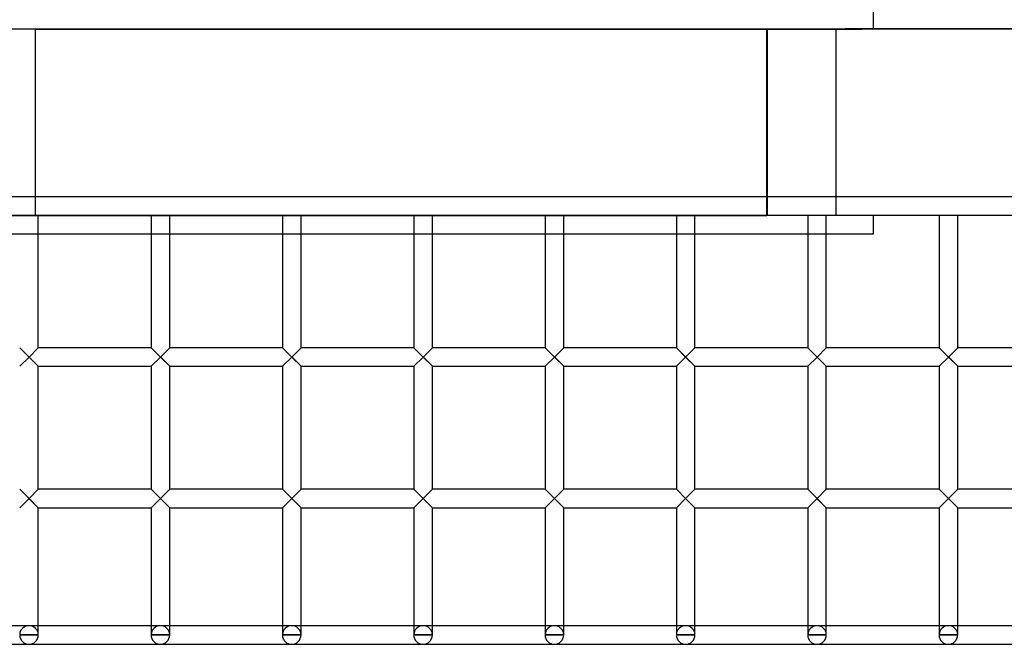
# Model space of a CAD drawing. Header units: millimetres. Extents: x -455 to 455, y -380 to 364.
# Tile 2 of 5: x -73 to 191, y -380 to -212. Entities that reach past the tile are written whole.
import ezdxf

# ---------------------------------------------------------------- set-up
doc = ezdxf.new("R2010")
doc.units = ezdxf.units.MM
doc.layers.add('MAIN-1', color=7, linetype='Continuous')
doc.layers.add('MAIN-2', color=7, linetype='Continuous')

msp = doc.modelspace()

# ---------------------------------------------------------------- linework, layer by layer
at = {"layer": 'MAIN-1'}
for p, q in [((455, -265), (-455, -265)), ((-67.92, -300.45), (-67.92, -265)), ((-37.71, -265), (-37.71, -300.45)), ((-32.71, -300.45), (-32.71, -265)), ((-2.5, -265), (-2.5, -300.45)), ((2.5, -300.45), (2.5, -265)), ((32.71, -265), (32.71, -300.45)), ((37.71, -300.45), (37.71, -265)), ((67.92, -265), (67.92, -300.45)), ((72.92, -300.45), (72.92, -265)), ((103.13, -265), (103.13, -300.45)), ((108.12, -300.45), (108.12, -265)), ((138.33, -265), (138.33, -300.45)), ((143.33, -300.45), (143.33, -265)), ((156, -270), (156, -265)), ((173.54, -265), (173.54, -300.45)), ((178.54, -300.45), (178.54, -265)), ((-72.92, -270), (-103.13, -270)), ((-37.71, -270), (-67.92, -270)), ((-2.5, -270), (-32.71, -270)), ((32.71, -270), (2.5, -270)), ((67.92, -270), (37.71, -270)), ((103.13, -270), (72.92, -270)), ((138.33, -270), (108.12, -270)), ((156, -270), (143.33, -270)), ((-70.42, -302.95), (-72.92, -300.45)), ((-70.42, -302.95), (-67.92, -300.45)), ((-37.71, -300.45), (-67.92, -300.45)), ((-32.71, -305.45), (-37.71, -300.45)), ((-35.21, -302.95), (-37.71, -300.45)), ((-35.21, -302.95), (-32.71, -300.45)), ((-2.5, -300.45), (-32.71, -300.45)), ((0, -302.95), (-2.5, -300.45)), ((0, -302.95), (2.5, -300.45)), ((32.71, -300.45), (2.5, -300.45)), ((35.21, -302.95), (32.71, -300.45)), ((35.21, -302.95), (37.71, -300.45)), ((67.92, -300.45), (37.71, -300.45)), ((72.92, -305.45), (67.92, -300.45)), ((70.42, -302.95), (67.92, -300.45)), ((70.42, -302.95), (72.92, -300.45)), ((103.13, -300.45), (72.92, -300.45)), ((105.62, -302.95), (103.13, -300.45)), ((105.62, -302.95), (108.12, -300.45)), ((138.33, -300.45), (108.12, -300.45)), ((143.33, -305.45), (138.33, -300.45)), ((140.83, -302.95), (138.33, -300.45)), ((140.83, -302.95), (143.33, -300.45)), ((173.54, -300.45), (143.33, -300.45)), ((176.04, -302.95), (173.54, -300.45)), ((176.04, -302.95), (178.54, -300.45)), ((208.75, -300.45), (178.54, -300.45)), ((-72.92, -305.45), (-70.42, -302.95)), ((-67.92, -305.45), (-70.42, -302.95)), ((-37.71, -305.45), (-35.21, -302.95)), ((-2.5, -305.45), (0, -302.95)), ((2.5, -305.45), (0, -302.95)), ((32.71, -305.45), (35.21, -302.95)), ((37.71, -305.45), (35.21, -302.95)), ((67.92, -305.45), (70.42, -302.95)), ((103.13, -305.45), (105.62, -302.95)), ((108.12, -305.45), (105.62, -302.95)), ((138.33, -305.45), (140.83, -302.95)), ((173.54, -305.45), (176.04, -302.95)), ((178.54, -305.45), (176.04, -302.95)), ((-67.92, -305.45), (-37.71, -305.45)), ((-67.92, -338.4), (-67.92, -305.45)), ((-37.71, -305.45), (-37.71, -338.4)), ((-32.71, -305.45), (-2.5, -305.45)), ((-32.71, -338.4), (-32.71, -305.45)), ((-2.5, -305.45), (-2.5, -338.4)), ((2.5, -305.45), (32.71, -305.45)), ((2.5, -338.4), (2.5, -305.45)), ((32.71, -305.45), (32.71, -338.4)), ((37.71, -305.45), (67.92, -305.45)), ((37.71, -338.4), (37.71, -305.45)), ((67.92, -305.45), (67.92, -338.4)), ((72.92, -305.45), (103.13, -305.45)), ((72.92, -338.4), (72.92, -305.45)), ((103.13, -305.45), (103.13, -338.4)), ((108.12, -305.45), (138.33, -305.45)), ((108.12, -338.4), (108.12, -305.45)), ((138.33, -305.45), (138.33, -338.4)), ((143.33, -305.45), (173.54, -305.45)), ((143.33, -338.4), (143.33, -305.45)), ((173.54, -305.45), (173.54, -338.4)), ((178.54, -305.45), (208.75, -305.45)), ((178.54, -338.4), (178.54, -305.45)), ((-70.42, -340.9), (-72.92, -338.4)), ((-70.42, -340.9), (-67.92, -338.4)), ((-37.71, -338.4), (-67.92, -338.4)), ((-35.21, -340.9), (-37.71, -338.4)), ((-32.71, -343.4), (-37.71, -338.4)), ((-35.21, -340.9), (-32.71, -338.4)), ((-2.5, -338.4), (-32.71, -338.4)), ((0, -340.9), (-2.5, -338.4)), ((0, -340.9), (2.5, -338.4)), ((32.71, -338.4), (2.5, -338.4)), ((35.21, -340.9), (32.71, -338.4)), ((35.21, -340.9), (37.71, -338.4)), ((67.92, -338.4), (37.71, -338.4)), ((70.42, -340.9), (67.92, -338.4)), ((72.92, -343.4), (67.92, -338.4)), ((70.42, -340.9), (72.92, -338.4)), ((103.13, -338.4), (72.92, -338.4)), ((105.62, -340.9), (103.13, -338.4)), ((105.62, -340.9), (108.12, -338.4)), ((138.33, -338.4), (108.12, -338.4)), ((140.83, -340.9), (138.33, -338.4)), ((143.33, -343.4), (138.33, -338.4)), ((140.83, -340.9), (143.33, -338.4)), ((173.54, -338.4), (143.33, -338.4)), ((176.04, -340.9), (173.54, -338.4)), ((176.04, -340.9), (178.54, -338.4)), ((208.75, -338.4), (178.54, -338.4)), ((-72.92, -343.4), (-70.42, -340.9)), ((-67.92, -343.4), (-70.42, -340.9)), ((-37.71, -343.4), (-35.21, -340.9)), ((-2.5, -343.4), (0, -340.9)), ((2.5, -343.4), (0, -340.9)), ((32.71, -343.4), (35.21, -340.9)), ((37.71, -343.4), (35.21, -340.9)), ((67.92, -343.4), (70.42, -340.9)), ((103.13, -343.4), (105.62, -340.9)), ((108.12, -343.4), (105.62, -340.9)), ((138.33, -343.4), (140.83, -340.9)), ((173.54, -343.4), (176.04, -340.9)), ((178.54, -343.4), (176.04, -340.9)), ((-67.92, -377.5), (-67.92, -343.4)), ((-67.92, -343.4), (-37.71, -343.4)), ((-37.71, -343.4), (-37.71, -377.5)), ((-32.71, -377.5), (-32.71, -343.4)), ((-32.71, -343.4), (-2.5, -343.4)), ((-2.5, -343.4), (-2.5, -377.5)), ((2.5, -377.5), (2.5, -343.4)), ((2.5, -343.4), (32.71, -343.4)), ((32.71, -343.4), (32.71, -377.5)), ((37.71, -377.5), (37.71, -343.4)), ((37.71, -343.4), (67.92, -343.4)), ((67.92, -343.4), (67.92, -377.5)), ((72.92, -377.5), (72.92, -343.4)), ((72.92, -343.4), (103.13, -343.4)), ((103.13, -343.4), (103.13, -377.5)), ((108.12, -377.5), (108.12, -343.4)), ((108.12, -343.4), (138.33, -343.4)), ((138.33, -343.4), (138.33, -377.5)), ((143.33, -377.5), (143.33, -343.4)), ((143.33, -343.4), (173.54, -343.4)), ((173.54, -343.4), (173.54, -377.5)), ((178.54, -377.5), (178.54, -343.4)), ((178.54, -343.4), (208.75, -343.4)), ((-72.92, -375), (-103.13, -375)), ((-37.71, -375), (-67.92, -375)), ((-2.5, -375), (-32.71, -375)), ((32.71, -375), (2.5, -375)), ((67.92, -375), (37.71, -375)), ((103.13, -375), (72.92, -375)), ((138.33, -375), (108.12, -375)), ((173.54, -375), (143.33, -375)), ((208.75, -375), (178.54, -375)), ((-422.5, -380), (422.5, -380)), ((-67.92, -377.5), (-72.92, -377.5)), ((-32.71, -377.5), (-37.71, -377.5)), ((2.5, -377.5), (-2.5, -377.5)), ((37.71, -377.5), (32.71, -377.5)), ((72.92, -377.5), (67.92, -377.5)), ((108.12, -377.5), (103.13, -377.5)), ((143.33, -377.5), (138.33, -377.5)), ((178.54, -377.5), (173.54, -377.5))]:
    msp.add_line(p, q, dxfattribs=at)
for centre, start, end in [((-70.42, -377.5), 180, 270), ((-70.42, -377.5), 270, 0), ((-35.21, -377.5), 180, 270), ((-35.21, -377.5), 270, 0), ((0, -377.5), 180, 270), ((0, -377.5), 270, 0), ((35.21, -377.5), 180, 270), ((35.21, -377.5), 270, 0), ((70.42, -377.5), 180, 270), ((70.42, -377.5), 270, 0), ((105.62, -377.5), 180, 270), ((105.62, -377.5), 270, 0), ((140.83, -377.5), 180, 270), ((140.83, -377.5), 270, 0), ((176.04, -377.5), 180, 270), ((176.04, -377.5), 270, 0)]:
    msp.add_arc(centre, 2.5, start, end, dxfattribs=at)
at = {"layer": 'MAIN-2'}
for p, q in [((156, -215), (156, -210)), ((148.41, -215), (-156, -215)), ((-68.78, -215), (131.41, -215)), ((-68.78, -215), (-68.78, -264.99)), ((-45.39, -214.97), (-28.63, -214.97)), ((-45.39, -215), (-45.39, -214.97)), ((-28.63, -214.97), (-28.63, -215)), ((-28.63, -214.97), (328.02, -214.97)), ((127.36, -264.99), (127.36, -215)), ((127.52, -264.99), (127.52, -215)), ((127.52, -215), (152.81, -215)), ((146, -265), (146, -215)), ((148.41, -214.97), (148.41, -215)), ((361.11, -214.97), (148.41, -214.97)), ((152.81, -215), (152.81, -214.97)), ((156, -215), (152.81, -215)), ((450, -260), (-450, -260)), ((-151, -264.99), (127.36, -264.99)), ((390, -264.99), (127.36, -264.99)), ((-67.92, -270), (-72.92, -270)), ((-32.71, -270), (-37.71, -270)), ((2.5, -270), (-2.5, -270)), ((37.71, -270), (32.71, -270)), ((72.92, -270), (67.92, -270)), ((108.12, -270), (103.13, -270)), ((143.33, -270), (138.33, -270)), ((-70.42, -302.95), (-72.92, -300.45)), ((-72.92, -300.45), (-70.42, -302.95)), ((-67.92, -305.45), (-72.92, -300.45)), ((-67.92, -305.45), (-72.92, -300.45)), ((-70.42, -302.95), (-67.92, -300.45)), ((-70.42, -302.95), (-67.92, -300.45)), ((-67.92, -300.45), (-70.42, -302.95)), ((-35.21, -302.95), (-37.71, -300.45)), ((-37.71, -300.45), (-35.21, -302.95)), ((-32.71, -305.45), (-37.71, -300.45)), ((-35.21, -302.95), (-32.71, -300.45)), ((-35.21, -302.95), (-32.71, -300.45)), ((-32.71, -300.45), (-35.21, -302.95)), ((0, -302.95), (-2.5, -300.45)), ((-2.5, -300.45), (0, -302.95)), ((2.5, -305.45), (-2.5, -300.45)), ((2.5, -305.45), (-2.5, -300.45)), ((0, -302.95), (2.5, -300.45)), ((0, -302.95), (2.5, -300.45)), ((2.5, -300.45), (0, -302.95)), ((35.21, -302.95), (32.71, -300.45)), ((32.71, -300.45), (35.21, -302.95)), ((37.71, -305.45), (32.71, -300.45)), ((37.71, -305.45), (32.71, -300.45)), ((35.21, -302.95), (37.71, -300.45)), ((35.21, -302.95), (37.71, -300.45)), ((37.71, -300.45), (35.21, -302.95)), ((70.42, -302.95), (67.92, -300.45)), ((67.92, -300.45), (70.42, -302.95)), ((72.92, -305.45), (67.92, -300.45)), ((72.92, -305.45), (67.92, -300.45)), ((70.42, -302.95), (72.92, -300.45)), ((70.42, -302.95), (72.92, -300.45)), ((72.92, -300.45), (70.42, -302.95)), ((105.62, -302.95), (103.13, -300.45)), ((103.13, -300.45), (105.62, -302.95)), ((108.12, -305.45), (103.13, -300.45)), ((108.12, -305.45), (103.13, -300.45)), ((105.62, -302.95), (108.12, -300.45)), ((105.62, -302.95), (108.12, -300.45)), ((108.12, -300.45), (105.62, -302.95)), ((140.83, -302.95), (138.33, -300.45)), ((138.33, -300.45), (140.83, -302.95)), ((143.33, -305.45), (138.33, -300.45)), ((143.33, -305.45), (138.33, -300.45)), ((140.83, -302.95), (143.33, -300.45)), ((140.83, -302.95), (143.33, -300.45)), ((140.83, -302.95), (143.33, -300.45)), ((176.04, -302.95), (173.54, -300.45)), ((176.04, -302.95), (173.54, -300.45)), ((178.54, -305.45), (173.54, -300.45)), ((178.54, -305.45), (173.54, -300.45)), ((176.04, -302.95), (178.54, -300.45)), ((176.04, -302.95), (178.54, -300.45)), ((178.54, -300.45), (176.04, -302.95)), ((-72.92, -305.45), (-70.42, -302.95)), ((-72.92, -305.45), (-70.42, -302.95)), ((-72.92, -305.45), (-70.42, -302.95)), ((-67.92, -305.45), (-70.42, -302.95)), ((-67.92, -305.45), (-70.42, -302.95)), ((-37.71, -305.45), (-35.21, -302.95)), ((-37.71, -305.45), (-35.21, -302.95)), ((-37.71, -305.45), (-35.21, -302.95)), ((-32.71, -305.45), (-35.21, -302.95)), ((-32.71, -305.45), (-35.21, -302.95)), ((-35.21, -302.95), (-32.71, -305.45)), ((-2.5, -305.45), (0, -302.95)), ((-2.5, -305.45), (0, -302.95)), ((-2.5, -305.45), (0, -302.95)), ((2.5, -305.45), (0, -302.95)), ((2.5, -305.45), (0, -302.95)), ((32.71, -305.45), (35.21, -302.95)), ((32.71, -305.45), (35.21, -302.95)), ((32.71, -305.45), (35.21, -302.95)), ((37.71, -305.45), (35.21, -302.95)), ((37.71, -305.45), (35.21, -302.95)), ((67.92, -305.45), (70.42, -302.95)), ((67.92, -305.45), (70.42, -302.95)), ((67.92, -305.45), (70.42, -302.95)), ((72.92, -305.45), (70.42, -302.95)), ((72.92, -305.45), (70.42, -302.95)), ((103.13, -305.45), (105.62, -302.95)), ((103.13, -305.45), (105.62, -302.95)), ((103.13, -305.45), (105.62, -302.95)), ((108.12, -305.45), (105.62, -302.95)), ((108.12, -305.45), (105.62, -302.95)), ((138.33, -305.45), (140.83, -302.95)), ((138.33, -305.45), (140.83, -302.95)), ((138.33, -305.45), (140.83, -302.95)), ((143.33, -305.45), (140.83, -302.95)), ((143.33, -305.45), (140.83, -302.95)), ((173.54, -305.45), (176.04, -302.95)), ((173.54, -305.45), (176.04, -302.95)), ((173.54, -305.45), (176.04, -302.95)), ((178.54, -305.45), (176.04, -302.95)), ((178.54, -305.45), (176.04, -302.95)), ((-70.42, -340.9), (-72.92, -338.4)), ((-70.42, -340.9), (-72.92, -338.4)), ((-67.92, -343.4), (-72.92, -338.4)), ((-67.92, -343.4), (-72.92, -338.4)), ((-70.42, -340.9), (-67.92, -338.4)), ((-70.42, -340.9), (-67.92, -338.4)), ((-70.42, -340.9), (-67.92, -338.4)), ((-35.21, -340.9), (-37.71, -338.4)), ((-35.21, -340.9), (-37.71, -338.4)), ((-35.21, -340.9), (-37.71, -338.4)), ((-35.21, -340.9), (-32.71, -338.4)), ((-35.21, -340.9), (-32.71, -338.4)), ((-35.21, -340.9), (-32.71, -338.4)), ((0, -340.9), (-2.5, -338.4)), ((0, -340.9), (-2.5, -338.4)), ((0, -340.9), (-2.5, -338.4)), ((0, -340.9), (2.5, -338.4)), ((0, -340.9), (2.5, -338.4)), ((0, -340.9), (2.5, -338.4)), ((35.21, -340.9), (32.71, -338.4)), ((35.21, -340.9), (32.71, -338.4)), ((37.71, -343.4), (32.71, -338.4)), ((37.71, -343.4), (32.71, -338.4)), ((35.21, -340.9), (37.71, -338.4)), ((35.21, -340.9), (37.71, -338.4)), ((35.21, -340.9), (37.71, -338.4)), ((70.42, -340.9), (67.92, -338.4)), ((70.42, -340.9), (67.92, -338.4)), ((70.42, -340.9), (67.92, -338.4)), ((70.42, -340.9), (72.92, -338.4)), ((70.42, -340.9), (72.92, -338.4)), ((70.42, -340.9), (72.92, -338.4)), ((105.62, -340.9), (103.13, -338.4)), ((103.13, -338.4), (105.62, -340.9)), ((105.62, -340.9), (103.13, -338.4)), ((105.62, -340.9), (108.12, -338.4)), ((105.62, -340.9), (108.12, -338.4)), ((108.12, -338.4), (105.62, -340.9)), ((143.33, -343.4), (138.33, -338.4)), ((140.83, -340.9), (138.33, -338.4)), ((140.83, -340.9), (138.33, -338.4)), ((140.83, -340.9), (138.33, -338.4)), ((140.83, -340.9), (143.33, -338.4)), ((140.83, -340.9), (143.33, -338.4)), ((140.83, -340.9), (143.33, -338.4)), ((176.04, -340.9), (173.54, -338.4)), ((176.04, -340.9), (173.54, -338.4)), ((178.54, -343.4), (173.54, -338.4)), ((178.54, -343.4), (173.54, -338.4)), ((176.04, -340.9), (178.54, -338.4)), ((176.04, -340.9), (178.54, -338.4)), ((176.04, -340.9), (178.54, -338.4)), ((-72.92, -343.4), (-70.42, -340.9)), ((-72.92, -343.4), (-70.42, -340.9)), ((-72.92, -343.4), (-70.42, -340.9)), ((-67.92, -343.4), (-70.42, -340.9)), ((-67.92, -343.4), (-70.42, -340.9)), ((-37.71, -343.4), (-35.21, -340.9)), ((-37.71, -343.4), (-35.21, -340.9)), ((-37.71, -343.4), (-35.21, -340.9)), ((-32.71, -343.4), (-35.21, -340.9)), ((-32.71, -343.4), (-35.21, -340.9)), ((-32.71, -343.4), (-35.21, -340.9)), ((-2.5, -343.4), (0, -340.9)), ((-2.5, -343.4), (0, -340.9)), ((-2.5, -343.4), (0, -340.9)), ((2.5, -343.4), (0, -340.9)), ((2.5, -343.4), (0, -340.9)), ((2.5, -343.4), (0, -340.9)), ((32.71, -343.4), (35.21, -340.9)), ((32.71, -343.4), (35.21, -340.9)), ((32.71, -343.4), (35.21, -340.9)), ((37.71, -343.4), (35.21, -340.9)), ((37.71, -343.4), (35.21, -340.9)), ((67.92, -343.4), (70.42, -340.9)), ((67.92, -343.4), (70.42, -340.9)), ((67.92, -343.4), (70.42, -340.9)), ((72.92, -343.4), (70.42, -340.9)), ((72.92, -343.4), (70.42, -340.9)), ((72.92, -343.4), (70.42, -340.9)), ((105.62, -340.9), (103.13, -343.4)), ((103.13, -343.4), (105.62, -340.9)), ((103.13, -343.4), (105.62, -340.9)), ((108.12, -343.4), (105.62, -340.9)), ((108.12, -343.4), (105.62, -340.9)), ((105.62, -340.9), (108.12, -343.4)), ((138.33, -343.4), (140.83, -340.9)), ((138.33, -343.4), (140.83, -340.9)), ((138.33, -343.4), (140.83, -340.9)), ((143.33, -343.4), (140.83, -340.9)), ((143.33, -343.4), (140.83, -340.9)), ((173.54, -343.4), (176.04, -340.9)), ((173.54, -343.4), (176.04, -340.9)), ((173.54, -343.4), (176.04, -340.9)), ((178.54, -343.4), (176.04, -340.9)), ((178.54, -343.4), (176.04, -340.9)), ((-67.92, -375), (-72.92, -375)), ((-32.71, -375), (-37.71, -375)), ((2.5, -375), (-2.5, -375)), ((37.71, -375), (32.71, -375)), ((72.92, -375), (67.92, -375)), ((108.12, -375), (103.13, -375)), ((143.33, -375), (138.33, -375)), ((178.54, -375), (173.54, -375)), ((-72.92, -377.5), (-72.92, -377.5)), ((-72.92, -377.5), (-72.92, -377.5)), ((-72.92, -377.5), (-72.92, -377.5)), ((-72.92, -377.5), (-72.92, -377.5)), ((-72.92, -377.5), (-72.92, -377.5)), ((-72.92, -377.5), (-72.92, -377.5)), ((-72.92, -377.5), (-72.92, -377.5)), ((-72.92, -377.5), (-67.92, -377.5)), ((-67.92, -377.5), (-67.92, -377.5)), ((-67.92, -377.5), (-67.92, -377.5)), ((-67.92, -377.5), (-67.92, -377.5)), ((-67.92, -377.5), (-67.92, -377.5)), ((-67.92, -377.5), (-67.92, -377.5)), ((-67.92, -377.5), (-67.92, -377.5)), ((-67.92, -377.5), (-67.92, -377.5)), ((-37.71, -377.5), (-37.71, -377.5)), ((-37.71, -377.5), (-37.71, -377.5)), ((-37.71, -377.5), (-37.71, -377.5)), ((-37.71, -377.5), (-37.71, -377.5)), ((-37.71, -377.5), (-37.71, -377.5)), ((-37.71, -377.5), (-37.71, -377.5)), ((-37.71, -377.5), (-37.71, -377.5)), ((-37.71, -377.5), (-32.71, -377.5)), ((-32.71, -377.5), (-32.71, -377.5)), ((-32.71, -377.5), (-32.71, -377.5)), ((-32.71, -377.5), (-32.71, -377.5)), ((-32.71, -377.5), (-32.71, -377.5)), ((-32.71, -377.5), (-32.71, -377.5)), ((-32.71, -377.5), (-32.71, -377.5)), ((-32.71, -377.5), (-32.71, -377.5)), ((-2.5, -377.5), (-2.5, -377.5)), ((-2.5, -377.5), (-2.5, -377.5)), ((-2.5, -377.5), (-2.5, -377.5)), ((-2.5, -377.5), (-2.5, -377.5)), ((-2.5, -377.5), (-2.5, -377.5)), ((-2.5, -377.5), (-2.5, -377.5)), ((-2.5, -377.5), (-2.5, -377.5)), ((-2.5, -377.5), (2.5, -377.5)), ((2.5, -377.5), (2.5, -377.5)), ((2.5, -377.5), (2.5, -377.5)), ((2.5, -377.5), (2.5, -377.5)), ((2.5, -377.5), (2.5, -377.5)), ((2.5, -377.5), (2.5, -377.5)), ((2.5, -377.5), (2.5, -377.5)), ((2.5, -377.5), (2.5, -377.5)), ((32.71, -377.5), (32.71, -377.5)), ((32.71, -377.5), (32.71, -377.5)), ((32.71, -377.5), (32.71, -377.5)), ((32.71, -377.5), (32.71, -377.5)), ((32.71, -377.5), (32.71, -377.5)), ((32.71, -377.5), (32.71, -377.5)), ((32.71, -377.5), (32.71, -377.5)), ((32.71, -377.5), (37.71, -377.5)), ((37.71, -377.5), (37.71, -377.5)), ((37.71, -377.5), (37.71, -377.5)), ((37.71, -377.5), (37.71, -377.5)), ((37.71, -377.5), (37.71, -377.5)), ((37.71, -377.5), (37.71, -377.5)), ((37.71, -377.5), (37.71, -377.5)), ((37.71, -377.5), (37.71, -377.5)), ((67.92, -377.5), (67.92, -377.5)), ((67.92, -377.5), (67.92, -377.5)), ((67.92, -377.5), (67.92, -377.5)), ((67.92, -377.5), (67.92, -377.5)), ((67.92, -377.5), (67.92, -377.5)), ((67.92, -377.5), (67.92, -377.5)), ((67.92, -377.5), (67.92, -377.5)), ((67.92, -377.5), (72.92, -377.5)), ((72.92, -377.5), (72.92, -377.5)), ((72.92, -377.5), (72.92, -377.5)), ((72.92, -377.5), (72.92, -377.5)), ((72.92, -377.5), (72.92, -377.5)), ((72.92, -377.5), (72.92, -377.5)), ((72.92, -377.5), (72.92, -377.5)), ((72.92, -377.5), (72.92, -377.5)), ((103.13, -377.5), (103.13, -377.5)), ((103.13, -377.5), (103.13, -377.5)), ((103.13, -377.5), (103.13, -377.5)), ((103.13, -377.5), (103.13, -377.5)), ((103.13, -377.5), (103.13, -377.5)), ((103.13, -377.5), (103.13, -377.5)), ((103.13, -377.5), (103.13, -377.5)), ((103.13, -377.5), (108.12, -377.5)), ((108.12, -377.5), (108.12, -377.5)), ((108.12, -377.5), (108.12, -377.5)), ((108.12, -377.5), (108.12, -377.5)), ((108.12, -377.5), (108.12, -377.5)), ((108.12, -377.5), (108.12, -377.5)), ((108.12, -377.5), (108.12, -377.5)), ((108.12, -377.5), (108.12, -377.5)), ((138.33, -377.5), (138.33, -377.5)), ((138.33, -377.5), (138.33, -377.5)), ((138.33, -377.5), (138.33, -377.5)), ((138.33, -377.5), (138.33, -377.5)), ((138.33, -377.5), (138.33, -377.5)), ((138.33, -377.5), (138.33, -377.5)), ((138.33, -377.5), (138.33, -377.5)), ((138.33, -377.5), (143.33, -377.5)), ((143.33, -377.5), (143.33, -377.5)), ((143.33, -377.5), (143.33, -377.5)), ((143.33, -377.5), (143.33, -377.5)), ((143.33, -377.5), (143.33, -377.5)), ((143.33, -377.5), (143.33, -377.5)), ((143.33, -377.5), (143.33, -377.5)), ((143.33, -377.5), (143.33, -377.5)), ((173.54, -377.5), (173.54, -377.5)), ((173.54, -377.5), (173.54, -377.5)), ((173.54, -377.5), (173.54, -377.5)), ((173.54, -377.5), (173.54, -377.5)), ((173.54, -377.5), (173.54, -377.5)), ((173.54, -377.5), (173.54, -377.5)), ((173.54, -377.5), (173.54, -377.5)), ((173.54, -377.5), (178.54, -377.5)), ((178.54, -377.5), (178.54, -377.5)), ((178.54, -377.5), (178.54, -377.5)), ((178.54, -377.5), (178.54, -377.5)), ((178.54, -377.5), (178.54, -377.5)), ((178.54, -377.5), (178.54, -377.5)), ((178.54, -377.5), (178.54, -377.5)), ((178.54, -377.5), (178.54, -377.5))]:
    msp.add_line(p, q, dxfattribs=at)
for centre in [(-70.42, -377.5), (-35.21, -377.5), (0, -377.5), (35.21, -377.5), (70.42, -377.5), (105.62, -377.5), (140.83, -377.5), (176.04, -377.5)]:
    msp.add_ellipse(centre, major_axis=(2.5, 0), ratio=1, start_param=0, end_param=3.141593, dxfattribs=at)

doc.saveas('drawing.dxf')
